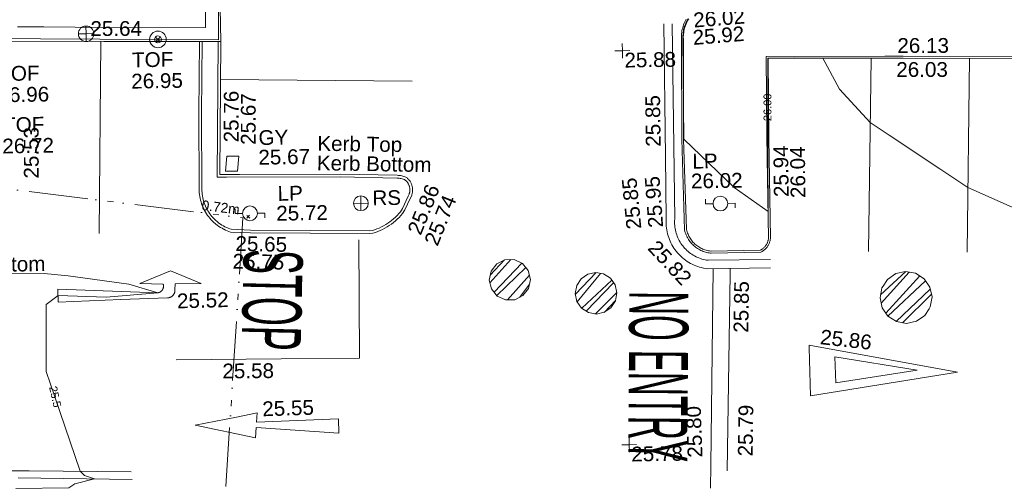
# Model space of a CAD drawing. Header units: millimetres. Extents: x -287732 to 520720, y -103372 to 287754.
# Tile 212 of 256: x -6642 to 18355, y -46255 to -34489. Entities that reach past the tile are written whole.
import ezdxf

# ---------------------------------------------------------------- set-up
doc = ezdxf.new("R2010")
doc.units = ezdxf.units.MM
doc.linetypes.add('IMPORT-HIDDEN2 _3_', pattern=[4762.5, 3175, -1587.5])
doc.linetypes.add('IMPORT-UG_ELEC_STREET LIGHTING_QLB2 _2_', pattern=[2700, 1500, -300.0000000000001, 0, -250, 150, -300.0000000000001, 0, -200])
for name, color, linetype, lineweight, true_color in [('00__TOPO__TOP_OF_FENCE_SYMBOL', 7, 'Continuous', 9, 0x666666), ('00_TOPO_FENCE_2D', 7, 'Continuous', 9, 0x3f7f4f), ('00_TOPO_FURN_LAMP_POST', 7, 'Continuous', 9, 0x666666), ('00_TOPO_FURN_SIGN', 7, 'Continuous', 9, 0x666666), ('00_TOPO_TOP_OF_FENCE', 7, 'Continuous', 9, 0x666666), ('00_TOPO_TOP_OF_WALL', 7, 'Continuous', 9, 0x666666), ('00_TOPO_WALL', 7, 'Continuous', 9, 0x7c00a5), ('00_UAV_FURN_LAMP_POST', 7, 'Continuous', 9, 0xa50000), ('00_UAV_FURN_SIGN', 6, 'Continuous', 9, 0xff00ff), ('00_UAV_KERB_BOTTOM', 1, 'Continuous', 9, 0xff0000), ('00_UAV_KERB_TOP', 7, 'Continuous', 9, 0xa500a5), ('00_UAV_LEVEL_SPOT', 7, 'Continuous', 9, 0x666666), ('00_UAV_ROAD_MARKING_WHITE_CONTINUOUS', 7, 'Continuous', 9, 0x999999), ('00_UAV_ROAD_MARKING_WHITE_DASH', 7, 'Continuous', 9, 0x999999), ('00_UAV_ROAD_MARKING_YELLOW_CONTINUOUS', 40, 'Continuous', 9, 0xffbf00), ('00_UAV_SERV_GULLY', 7, 'Continuous', 9, 0x5252a5), ('00_UAV_WALL', 7, 'Continuous', 9, 0x7c00a5), ('01_DTM_CONTOUR_MNR', 7, 'Continuous', 9, 0xa5a552), ('01_DTM_CONTOUR_MNR_LABELS', 7, 'Continuous', 9, 0xa5a552), ('12333-PUM-2D-U-0001-C01 - Rev2_REVIT IMPORT_dwg', 7, 'Continuous', 9, 0x767676), ('PUM-CHAMBER EXTENTS', 6, 'IMPORT-HIDDEN2 _3_', 9, 0xff00ff), ('PUM-ELECTRIC-SL-QLB2', 7, 'IMPORT-UG_ELEC_STREET LIGHTING_QLB2 _2_', 9, 0xff7f7f)]:
    doc.layers.add(name, color=color, linetype=linetype, lineweight=lineweight, true_color=true_color)
doc.layers.add('00_UAV_ROAD_TEXT', color=7, linetype='Continuous', lineweight=9)
doc.layers.add('GEN-TEXT', color=7, linetype='Continuous', lineweight=9)
doc.styles.add('Arial_1', font='arial.ttf', dxfattribs={"height": 250})
doc.styles.add('Swis721 Lt BT_1', font='swissl.ttf', dxfattribs={"height": 200})
doc.styles.add('Swis721 Lt BT_2', font='swissl.ttf', dxfattribs={"height": 375})
doc.styles.add('Swis721 Lt BT_6', font='swissl.ttf', dxfattribs={"width": 0.4000000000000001, "height": 1500})
doc.styles.add('Swis721 Lt BT_7', font='swissl.ttf', dxfattribs={"width": 0.4500000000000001, "height": 1500})
pattern_1 = [(45, (-533641079.65, -725615854.3560001), (-265.1650429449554, 265.1650429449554), []), (45, (-533640902.873, -725615854.3560001), (-265.1650429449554, 265.1650429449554), [])]

# ---------------------------------------------------------------- blocks, each defined once
blk = doc.blocks.new('12333-PUM-2D-U-0001-C01 - Rev2_REVIT IMPORT_dwg_MSL_Node_LineworkTOF-2077201-Site Location Plan Proposed')
at = {"layer": '00__TOPO__TOP_OF_FENCE_SYMBOL', "color": 254, "true_color": 0xcccccc, "flags": 128}
for points in [[(165.3591892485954, 165.3591892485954), (0, 0), (-165.3591892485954, 165.3591892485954)], [(165.3591892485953, -165.3591892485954), (0, 0), (-165.3591892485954, -165.3591892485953)]]:
    blk.add_lwpolyline(points, dxfattribs=at)
at = {"layer": '00__TOPO__TOP_OF_FENCE_SYMBOL', "color": 254, "true_color": 0xcccccc}
for radius in [562.5594001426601, 233.853208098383]:
    blk.add_circle((0, 0), radius, dxfattribs=at)
blk = doc.blocks.new('12333-PUM-2D-U-0001-C01 - Rev2_REVIT IMPORT_dwg_TOW-2077202-Site Location Plan Proposed')
at = {"layer": '00_TOPO_TOP_OF_WALL', "color": 254, "true_color": 0xcccccc, "flags": 128}
for points in [[(0, 525.0554400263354), (0, 0), (-525.0554401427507, 0)], [(525.0554401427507, 0), (0, 0), (0, -525.0554400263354)]]:
    blk.add_lwpolyline(points, dxfattribs=at)
at = {"layer": '00_TOPO_TOP_OF_WALL', "color": 254, "true_color": 0xcccccc}
blk.add_circle((0, 0), 525.0554401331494, dxfattribs=at)
blk = doc.blocks.new('12333-PUM-2D-U-0001-C01 - Rev2_REVIT IMPORT_dwg_MSL_Lamp_Post_SYM-2077240-Site Location Plan Proposed')
at = {"layer": '00_TOPO_FURN_LAMP_POST', "color": 254, "true_color": 0xcccccc, "flags": 128}
for points in [[(-500.1060478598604, 0), (-1000.212095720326, 0), (-1000.212095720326, 316.7338303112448)], [(500.1060478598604, 0), (1000.21209571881, 0), (1000.21209571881, -316.7338303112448)]]:
    blk.add_lwpolyline(points, dxfattribs=at)
at = {"layer": '00_TOPO_FURN_LAMP_POST', "color": 254, "true_color": 0xcccccc}
blk.add_circle((0, 0), 500.1060478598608, dxfattribs=at)
blk = doc.blocks.new('12333-PUM-2D-U-0001-C01 - Rev2_REVIT IMPORT_dwg_MSL_RoadSign_SYM-2077242-Site Location Plan Proposed')
at = {"layer": '00_TOPO_FURN_SIGN', "color": 254, "true_color": 0xcccccc}
for p, q in [((-500.2287617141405, 0), (499.7712382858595, 0)), ((-0.2287617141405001, -500.0000000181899), (-0.2287617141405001, 499.9999999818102))]:
    blk.add_line(p, q, dxfattribs=at)
blk.add_circle((-0.2287617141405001, 0), 500.0000000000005, dxfattribs=at)
blk = doc.blocks.new('12333-PUM-2D-U-0001-C01 - Rev2_REVIT IMPORT_dwg_UAV-2077255-Site Location Plan Proposed')
at = {"layer": '00_UAV_LEVEL_SPOT', "color": 254, "true_color": 0xcccccc, "flags": 128}
for points in [[(0, -500.0000000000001), (0, 0), (-500.0000000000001, 0)], [(500.0000000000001, 0), (0, 0), (0, 500.0000000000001)]]:
    blk.add_lwpolyline(points, dxfattribs=at)
blk = doc.blocks.new('12333-PUM-2D-U-0001-C01 - Rev2_REVIT IMPORT_dwg_MGS62954_T2_Galway_ITM_3d_Rev1-2077680-Site Location Plan Proposed')
at = {"layer": '00_TOPO_FENCE_2D', "color": 254, "true_color": 0xcccccc, "flags": 128}
blk.add_lwpolyline([(533902948.7438098, 725542172.8002026), (533900153.5282566, 725542340.329408), (533899753.0120585, 725520459.3475239), (533893723.5134206, 725520593.1679102), (533893691.0967346, 725519041.971383), (533893689.6295341, 725518971.7632015), (533893631.0029881, 725516166.377903), (533882627.5718876, 725516344.970739), (533882619.3324398, 725516345.1044707), (533880070.9828296, 725516386.4658406), (533879974.9136089, 725510994.8760719), (533879974.3213546, 725510961.6376125), (533879864.3060461, 725504787.3665131)], dxfattribs=at)
at = {"layer": '00_TOPO_WALL', "color": 254, "true_color": 0xcccccc, "flags": 128}
blk.add_lwpolyline([(533894657.7046306, 725520875.2225811), (533895324.9494088, 725520858.753671), (533897702.9947582, 725520800.0588473), (533899426.0718925, 725520775.6691966), (533899541.5531454, 725526496.2125671), (533899633.2890419, 725531486.0619782), (533899729.1154457, 725536093.6587251), (533899815.5328317, 725540319.5527413), (533899889.2109225, 725542688.2207142), (533900258.425954, 725542671.5584918), (533901200.5230905, 725542636.9706442)], dxfattribs=at)
at = {"layer": '00_UAV_KERB_BOTTOM', "color": 254, "true_color": 0xcccccc, "flags": 128}
for points in [[(533921670.5280442, 725519599.9824462), (533917122.4961414, 725519686.6509306), (533916671.6931701, 725519694.0260305), (533913699.4961414, 725519742.6509308), (533913681.9504334, 725517716.1216365), (533913677.4961414, 725517201.6509308), (533913677.4961414, 725515186.6509308), (533913677.0821701, 725515181.5500584), (533913675.1561494, 725515163.7721606), (533913672.4873572, 725515146.0905107), (533913669.0804753, 725515128.5361278), (533913664.9414807, 725515111.1398084), (533913660.0776342, 725515093.9320718), (533913654.497469, 725515076.9431059), (533913648.2107745, 725515060.2027154), (533913641.2285797, 725515043.7402685), (533913633.563134, 725515027.5846461), (533913625.2278846, 725515011.7641903), (533913616.2374548, 725514996.3066556), (533913606.6076169, 725514981.2391601), (533913596.3552644, 725514966.588137), (533913585.4983841, 725514952.3792895), (533913574.0560224, 725514938.6375443), (533913562.0482528, 725514925.3870096), (533913549.4961414, 725514912.6509308), (533913544.0852622, 725514907.4775666), (533913530.7989378, 725514895.5094094), (533913517.0230933, 725514884.108124), (533913502.7818962, 725514873.2937118), (533913488.1003306, 725514863.0851455), (533913473.0041527, 725514853.5003334), (533913457.5198465, 725514844.5560917), (533913441.6745769, 725514836.2681106), (533913425.4961413, 725514828.6509308), (533912166.4961414, 725514823.6509308), (533912147.4279143, 725514825.8528242), (533912116.021468, 725514830.5534569), (533912084.8394123, 725514836.5651321), (533912053.9364515, 725514843.8773028), (533912023.3667998, 725514852.4771411), (533911993.1840867, 725514862.34956), (533911963.441263, 725514873.47724), (533911934.1905077, 725514885.8406593), (533911905.4831365, 725514899.4181284), (533911877.369512, 725514914.1858275), (533911849.8989549, 725514930.1178493), (533911823.1196579, 725514947.1862438), (533911797.0786015, 725514965.3610667), (533911771.8214695, 725514984.6104336), (533911747.3925726, 725515004.9005743), (533911723.8347667, 725515026.1958932), (533911701.1893804, 725515048.4590311), (533911679.4961414, 725515071.6509308), (533911670.5029037, 725515081.8612528), (533911650.2353217, 725515106.3088692), (533911631.0092779, 725515131.5837593), (533911612.8585012, 725515157.6415819), (533911595.8148341, 725515184.4366236), (533911579.9081771, 725515211.9218755), (533911571.0219857, 725515228.8767297), (533911565.1664357, 725515240.0491202), (533911551.6154723, 725515268.7690126), (533911539.2790594, 725515298.0311682), (533911528.1788397, 725515327.784251), (533911518.3342865, 725515357.9760643), (533911509.7626706, 725515388.5536416), (533911502.7064991, 725515430.6496502), (533911467.4961414, 725517727.6509308), (533911503.9643035, 725520215.3709567), (533911504.4961414, 725520251.6509308), (533911503.7187461, 725520283.890181), (533911504.2685974, 725520323.5515436), (533911506.4788118, 725520363.1550909), (533911510.3455117, 725520402.6313456), (533911515.8619142, 725520441.9110516), (533911523.0183408, 725520480.9252999), (533911531.8022374, 725520519.6056463), (533911542.1981937, 725520557.8842317), (533911554.187972, 725520595.6939031), (533911567.7505378, 725520632.968329), (533911582.8620978, 725520669.6421176), (533911599.4961414, 725520705.6509308), (533911617.7275298, 725520741.1240132), (533911637.3243415, 725520775.6101116)], [(533899270.6495088, 725520423.5926023), (533899220.3510653, 725518598.7650706), (533899197.3510653, 725516682.7650708), (533899197.3131486, 725516681.2193251), (533899197.174655, 725516633.4996667), (533899199.0345749, 725516585.816067), (533899202.889645, 725516538.2521794), (533899208.7331026, 725516490.8914468), (533899216.554696, 725516443.8169564), (533899226.3407037, 725516397.1112925), (533899238.0739576, 725516350.856393), (533899251.7338737, 725516305.1334046), (533899267.2964877, 725516260.0225407), (533899284.7344974, 725516215.6029415), (533899304.0173109, 725516171.952534), (533899325.1110994, 725516129.1478957), (533899347.9788573, 725516087.2641205), (533899372.5804667, 725516046.3746866), (533899398.8727682, 725516006.5513284), (533899426.809636, 725515967.8639094), (533899456.3420593, 725515930.3803), (533899487.4182284, 725515894.1662601), (533899519.983625, 725515859.2853209), (533899553.9811184, 725515825.7986752), (533899589.3510653, 725515793.7650707), (533899604.5088498, 725515780.834966), (533899641.7173601, 725515750.9566838), (533899680.1444049, 725515722.6627406), (533899719.7225697, 725515696.0027736), (533899760.3824215, 725515671.0235535), (533899798.5884212, 725515649.7021525), (533899802.0526288, 725515647.7689023), (533899844.660088, 725515626.2796166), (533899888.130051, 725515606.5933958), (533899932.386257, 725515588.7447764), (533899977.3510653, 725515572.7650708), (533900480.3510653, 725515543.7650707), (533903511.1038259, 725515474.2284054), (533903588.2597293, 725515478.5011309), (533903651.3070666, 725515497.9129119), (533903713.4862196, 725515519.9478137), (533903774.6881052, 725515544.56718), (533903834.8053542, 725515571.7278199), (533903893.7325006, 725515601.3820843), (533903951.3661662, 725515633.47795), (533904007.6052419, 725515667.9591091), (533904062.3510652, 725515704.7650706), (533904111.0118865, 725515740.3927636), (533904162.6337982, 725515781.4654094), (533904212.4904847, 725515824.6637287), (533904260.4944806, 725515869.911937), (533904306.5615703, 725515917.1306539), (533904350.6109369, 725515966.2370414), (533904412.4492909, 725516059.6441764), (533904482.1374184, 725516205.0205798), (533904590.3510653, 725516430.7650708), (533904595.9522122, 725516446.8293258), (533904600.7209547, 725516462.6382738), (533904604.823504, 725516478.6330489), (533904608.2526631, 725516494.7855911), (533904611.0024159, 725516511.0675629), (533904613.0679387, 725516527.4504002), (533904614.4456075, 725516543.9053621), (533904615.1330054, 725516560.4035813), (533904615.1289269, 725516576.9161135), (533904614.4333787, 725516593.4139909), (533904613.0475814, 725516609.8682703), (533904610.9739659, 725516626.2500854), (533904608.2161701, 725516642.5306967), (533904604.779032, 725516658.6815429), (533904600.6685817, 725516674.6742895), (533904595.8920303, 725516690.4808797), (533904590.4577574, 725516706.0735838), (533904584.3752967, 725516721.4250469), (533904577.6553186, 725516736.508337), (533904570.3096125, 725516751.296993), (533904562.3510653, 725516765.7650707), (533904553.6097478, 725516780.1765174), (533904544.4565004, 725516793.9199449), (533904534.7357666, 725516807.268019), (533904524.4646003, 725516820.1973227), (533904513.6610206, 725516832.685173), (533904502.3439806, 725516844.7096628), (533904490.533334, 725516856.249696), (533904478.249801, 725516867.2850286), (533904465.5149309, 725516877.7963002), (533904452.3510653, 725516887.7650706), (533904425.289602, 725516898.2904158), (533904398.0033544, 725516907.6031425), (533904370.3510652, 725516915.7650708), (533904344.3694562, 725516922.3054421), (533904316.1485445, 725516928.2085195), (533904287.7051921, 725516932.9246495), (533904259.0892985, 725516936.4455589), (533904230.3510653, 725516938.7650706), (533902779.3510653, 725516991.7650708), (533900225.4585781, 725517031.9970495), (533899732.3510653, 725517039.7650706), (533899813.6983145, 725520414.7649821)]]:
    blk.add_lwpolyline(points, dxfattribs=at)
at = {"layer": '00_UAV_KERB_TOP', "color": 254, "true_color": 0xcccccc, "flags": 128}
for points in [[(533921660.394874, 725519650.1846244), (533917123.3814062, 725519736.6431388), (533916661.5585179, 725519744.1985232), (533913649.9342459, 725519793.46845), (533913632.7297764, 725517806.3522146), (533913627.4961414, 725517201.8673768), (533913627.4961415, 725515188.6765251), (533913627.3005009, 725515186.2658813), (533913625.5598269, 725515170.1988028), (533913623.2036589, 725515154.5883939), (533913620.1958616, 725515139.0903438), (533913616.5417116, 725515123.7318417), (533913612.2476197, 725515108.5398319), (533913607.3211191, 725515093.5409656), (533913601.7708525, 725515078.7615564), (533913595.6065569, 725515064.2275325), (533913588.8390468, 725515049.9643911), (533913581.4801947, 725515035.997155), (533913573.5429102, 725515022.3503271), (533913565.0411184, 725515009.0478486), (533913555.989734, 725514996.1130571), (533913546.4046365, 725514983.5686439), (533913536.3026412, 725514971.4366168), (533913525.7014703, 725514959.738259), (533913514.4059721, 725514948.2772107), (533913510.0689303, 725514944.1305469), (533913498.1127225, 725514933.3605425), (533913485.9505903, 725514923.2948117), (533913473.3776172, 725514913.7472078), (533913460.4158608, 725514904.7344799), (533913447.08806, 725514896.27244), (533913433.4175966, 725514888.3759327), (533913419.428453, 725514881.0588119), (533913414.2199799, 725514878.6065432), (533912169.2744762, 725514873.662359), (533912153.9981285, 725514875.4263872), (533912124.4583902, 725514879.8476279), (533912095.3331596, 725514885.4627619), (533912066.4686143, 725514892.2926085), (533912037.9153923, 725514900.3251859), (533912009.7235857, 725514909.5464022), (533911981.9426526, 725514919.9400803), (533911954.6213303, 725514931.487986), (533911927.8075495, 725514944.1698605), (533911901.5483509, 725514957.9634554), (533911875.8898014, 725514972.8445722), (533911850.8769157, 725514988.7871042), (533911826.5535744, 725515005.7630829), (533911802.9624489, 725515023.7427264), (533911780.1449263, 725515042.6944928), (533911758.1410359, 725515062.5851336), (533911736.9893805, 725515083.3797545), (533911716.5225626, 725515105.2605069), (533911708.5181041, 725515114.3482349), (533911689.3963444, 725515137.4137123), (533911671.4384852, 725515161.0214247), (533911654.4849666, 725515185.3604261), (533911638.5655308, 725515210.3880178), (533911623.7081058, 725515236.0602931), (533911609.9387565, 725515262.3322134), (533911597.281639, 725515289.1576896), (533911596.5635454, 725515290.8610181), (533911585.7589585, 725515316.48966), (533911575.3909294, 725515344.2801756), (533911566.1957408, 725515372.4804823), (533911558.6311155, 725515399.4658161), (533911552.6427526, 725515435.1914458), (533911517.5017588, 725517727.667668), (533911554.5049775, 725520251.8872346), (533911553.7646338, 725520282.5899221), (533911553.7271027, 725520284.1463729), (533911554.2492744, 725520321.8111777), (533911556.3427682, 725520359.3232783), (533911560.0052694, 725520396.7148081), (533911565.2303528, 725520433.9201694), (533911572.0088516, 725520470.8740913), (533911580.3288743, 725520507.5117445), (533911590.1758245, 725520543.7688537), (533911601.5324275, 725520579.581812), (533911614.3787598, 725520614.8877909), (533911628.6922846, 725520649.6248521), (533911644.4913454, 725520683.8261226), (533911661.7164875, 725520717.3318182), (533911680.2783997, 725520749.9967202), (533911700.1918942, 725520781.8556771)], [(533899340.6447324, 725520422.454783), (533899290.3394883, 725518597.3805186), (533899267.3407619, 725516681.4866226), (533899267.1786156, 725516634.7627962), (533899268.9242357, 725516590.00955), (533899272.5423961, 725516545.3686593), (533899278.026749, 725516500.9184387), (533899285.3676735, 725516456.7368695), (533899294.5522905, 725516412.9014611), (533899305.5644879, 725516369.489116), (533899318.3849456, 725516326.5759933), (533899332.9911729, 725516284.2373779), (533899349.357545, 725516242.547546), (533899367.4553502, 725516201.5796361), (533899387.2528387, 725516161.405519), (533899408.7152786, 725516122.0956742), (533899431.8050177, 725516083.7190647), (533899456.481549, 725516046.3430158), (533899482.7015811, 725516010.0330981), (533899510.4191155, 725515974.853011), (533899539.5855259, 725515940.864473), (533899570.1496446, 725515908.1271112), (533899602.057852, 725515876.6983579), (533899635.5707693, 725515846.3466147), (533899649.14739, 725515834.7652967), (533899684.4023402, 725515806.4557151), (533899720.4678847, 725515779.9005513), (533899757.6138083, 725515754.8789493), (533899795.7749448, 725515731.4348052), (533899834.8843462, 725515709.6092478), (533899874.8734014, 725515689.4405674), (533899900.5470937, 725515677.8137349), (533899915.6719562, 725515670.9641459), (533899957.2084359, 725515654.2123976), (533899991.3663413, 725515642.0732763), (533900483.1692765, 725515613.7188324), (533903509.9696497, 725515544.2728494), (533903575.8424134, 725515547.9207394), (533903629.3074722, 725515564.3822119), (533903688.7224774, 725515585.4375615), (533903747.2036588, 725515608.9624844), (533903804.6484209, 725515634.9157094), (533903860.9559858, 725515663.2517061), (533903916.0275711, 725515693.9207634), (533903969.7665624, 725515726.8690772), (533904022.1308954, 725515762.0739479), (533904068.5270755, 725515796.0435524), (533904117.9033897, 725515835.3295032), (533904165.5437182, 725515876.6074592), (533904211.4137166, 725515919.8441775), (533904255.4329135, 725515964.9638062), (533904295.0760437, 725516009.158106), (533904351.4148748, 725516094.2581847), (533904500.9368747, 725516406.1760311), (533904525.5720109, 725516457.567389), (533904529.35831, 725516468.4488124), (533904533.2801366, 725516481.4501334), (533904536.654084, 725516494.604279), (533904539.4742336, 725516507.8881725), (533904541.7356376, 725516521.2785094), (533904543.434329, 725516534.7517987), (533904544.5673276, 725516548.284403), (533904545.1326454, 725516561.8525819), (533904545.1292912, 725516575.4325327), (533904544.5572705, 725516589.000431), (533904543.417587, 725516602.5324744), (533904541.7122402, 725516616.0049223), (533904539.4442216, 725516629.3941401), (533904536.6175101, 725516642.676639), (533904533.2370648, 725516655.8291166), (533904529.3088165, 725516668.8284986), (533904524.8396558, 725516681.6519797), (533904519.8374239, 725516694.2770636), (533904514.3108963, 725516706.6816014), (533904508.2697679, 725516718.8438314), (533904501.6566795, 725516730.8659596), (533904494.5357547, 725516742.5944294), (533904487.0080996, 725516753.8970605), (533904479.0137423, 725516764.8745522), (533904470.5667079, 725516775.5076457), (533904461.6818151, 725516785.7776872), (533904452.3746512, 725516795.6666595), (533904442.6615443, 725516805.1572136), (533904432.5595341, 725516814.2327003), (533904422.0863432, 725516822.8771982), (533904417.8676973, 725516826.0719067), (533904401.2916846, 725516832.516181), (533904376.7808266, 725516840.8816742), (533904351.8913975, 725516848.2281086), (533904328.6530223, 725516854.0779237), (533904303.2517846, 725516859.3911989), (533904277.7015151, 725516863.6276333), (533904251.9962543, 725516866.7904174), (533904226.2557517, 725516868.867977), (533902777.521998, 725516921.785199), (533899894.0908344, 725516967.2084665), (533899660.6705405, 725516970.8855829), (533899743.7054081, 725520415.9027634)]]:
    blk.add_lwpolyline(points, dxfattribs=at)
at = {"layer": '00_UAV_ROAD_MARKING_WHITE_CONTINUOUS', "color": 254, "true_color": 0xcccccc}
for p, q in [((533896765.4260319, 725520464.6944778), (533896642.4030234, 725515590.9121255)), ((533916309.9438012, 725519699.9442209), (533916157.8331284, 725514795.3232092)), ((533918665.8331283, 725514736.3232089), (533918804.8771087, 725519654.5910394)), ((533904649.3510655, 725519317.7650708), (533899790.34088, 725519445.6930075))]:
    blk.add_line(p, q, dxfattribs=at)
at = {"layer": '00_UAV_ROAD_MARKING_WHITE_CONTINUOUS', "color": 254, "true_color": 0xcccccc, "flags": 128}
for points in [[(533913666.4126631, 725514422.3930957), (533912067.9490514, 725514430.4763503), (533912008.7057399, 725514439.9419473), (533911960.2538285, 725514449.743102), (533911912.178793, 725514461.583346), (533911864.6417453, 725514475.426378), (533911817.7260811, 725514491.2479119), (533911771.5141078, 725514509.020192), (533911726.0868957, 725514528.7120391), (533911681.5241399, 725514550.2889076), (533911637.9040189, 725514573.7129439), (533911595.3030569, 725514598.9430543), (533911553.7959903, 725514625.934977), (533911513.4556372, 725514654.6413587), (533911474.3527679, 725514685.0118386), (533911436.555982, 725514716.9931366), (533911400.1315881, 725514750.5291468), (533911365.1434872, 725514785.5610355), (533911332.0067949, 725514821.6421775), (533911306.6928003, 725514851.3400465), (533911276.3150024, 725514889.7728263), (533911247.2664296, 725514929.867475), (533911219.9223269, 725514971.1433821), (533911194.3306653, 725515013.5281351), (533911170.536341, 725515056.9473773), (533911148.5810977, 725515101.324936), (533911128.5034521, 725515146.5829585), (533911110.3386273, 725515192.6420465), (533911094.1184906, 725515239.4213967), (533911079.8714974, 725515286.8389422), (533911067.622642, 725515334.8114971), (533911057.3934131, 725515383.2549005), (533911049.2017562, 725515432.084166), (533911043.0620423, 725515481.2136315), (533911038.9850422, 725515530.5571059), (533911036.9779087, 725515580.0280254), (533911037.0441628, 725515629.5396005), (533911039.1836885, 725515679.0049709), (533911042.2742078, 725515715.2276155), (533911048.9804569, 725517298.5410932), (533911063.2374887, 725520664.5584402)], [(533911277.4961414, 725520663.6509308), (533911256.4961414, 725515705.6509308), (533911253.0501788, 725515665.2622883), (533911251.2985399, 725515624.7647716), (533911251.2442971, 725515584.2294271), (533911252.8875462, 725515543.7273674), (533911256.2254041, 725515503.3296473), (533911261.2520151, 725515463.1071374), (533911267.9585606, 725515423.1304026), (533911276.3332755, 725515383.4695749), (533911286.3614672, 725515344.1942331), (533911298.0255433, 725515305.3732797), (533911311.3050408, 725515267.0748197), (533911326.1766629, 725515229.3660413), (533911342.6143197, 725515192.3130991), (533911360.5891741, 725515155.9809964), (533911380.0696921, 725515120.4334713), (533911401.0216983, 725515085.7328874), (533911423.4084356, 725515051.9401205), (533911447.1906301, 725515019.114455), (533911472.3265598, 725514987.313478), (533911492.4961414, 725514963.6509306), (533911519.9149019, 725514933.7958025), (533911548.5598144, 725514905.115041), (533911578.3806261, 725514877.6589618), (533911609.3250212, 725514851.4757322), (533911641.3387125, 725514826.6112866), (533911674.3655374, 725514803.1092454), (533911708.3475555, 725514781.0108393), (533911743.2251509, 725514760.3548371), (533911778.9371361, 725514741.1774751), (533911815.4208604, 725514723.5123979), (533911852.6123192, 725514707.3905958), (533911890.4462656, 725514692.8403519), (533911928.8563261, 725514679.8871924), (533911967.7751164, 725514668.5538412), (533912007.1343601, 725514658.8601812), (533912046.8650074, 725514650.823218), (533912085.4961414, 725514644.6509309), (533913667.4961416, 725514636.6509306)], [(533903224.549544, 725515319.0142174), (533903194.549544, 725512312.0142174), (533901203.7980354, 725512331.690747), (533898540.549544, 725512358.0142174)], [(533912209.7191935, 725514429.7594342), (533912060.4772168, 725509432.2754841), (533912043.4961415, 725508863.6509309)]]:
    blk.add_lwpolyline(points, dxfattribs=at)
for points in [[(533895565.4030231, 725514199.9121253), (533898101.4030231, 725514063.9121252), (533898108.3518088, 725514064.8922324), (533898115.2534568, 725514066.162465), (533898122.0958591, 725514067.7205942), (533898128.8670115, 725514069.5638868), (533898135.5550357, 725514071.6891088), (533898142.148198, 725514074.0925323), (533898148.6349322, 725514076.7699403), (533898155.0038583, 725514079.7166363), (533898157.403023, 725514080.9121253), (533898163.5908012, 725514084.2223574), (533898169.6345336, 725514087.7888029), (533898175.5236172, 725514091.605205), (533898181.2477209, 725514095.6648694), (533898186.7968025, 725514099.9606729), (533898192.1611269, 725514104.4850799), (533898197.3312835, 725514109.2301525), (533898202.2982019, 725514114.1875668), (533898207.0531686, 725514119.3486254), (533898211.5878415, 725514124.7042744), (533898215.8942655, 725514130.2451179), (533898219.9648857, 725514135.9614356), (533898223.7925605, 725514141.8431987), (533898227.3705754, 725514147.8800888), (533898230.6926529, 725514154.0615157), (533898233.752965, 725514160.3766342), (533898236.5461431, 725514166.8143663), (533898239.067287, 725514173.3634171), (533898241.3119734, 725514180.012298), (533898243.2762645, 725514186.7493443), (533898244.9567146, 725514193.5627373), (533898246.3503754, 725514200.4405235), (533898247.4548017, 725514207.3706374), (533898248.2680563, 725514214.3409209), (533898248.7887125, 725514221.3391458), (533898249.0158566, 725514228.3530347), (533898248.9490904, 725514235.3702834), (533898248.5885306, 725514242.3785806), (533898247.9348102, 725514249.3656319), (533898246.9890761, 725514256.3191792), (533898245.752987, 725514263.2270238), (533898244.2287117, 725514270.0770472), (533898242.4189242, 725514276.857232), (533897646.4030231, 725514306.9121252), (533898431.4030229, 725514610.9121252), (533899102.1518834, 725514320.600926), (533899205.4030231, 725514275.9121253), (533898547.403023, 725514278.9121255), (533898537.403023, 725514126.9121255), (533898537.3647547, 725514118.8321021), (533898536.9881636, 725514110.7607689), (533898536.2739106, 725514102.7122858), (533898535.2232487, 725514094.7007722), (533898533.8380209, 725514086.740283), (533898532.1206574, 725514078.8447841), (533898530.0741712, 725514071.0281266), (533898527.7021526, 725514063.3040236), (533898525.0087628, 725514055.6860256), (533898521.9987268, 725514048.1874975), (533898518.6773254, 725514040.821594), (533898515.0503854, 725514033.6012377), (533898511.1242697, 725514026.539095), (533898506.905866, 725514019.6475561), (533898502.4025749, 725514012.9387105), (533898497.6222968, 725514006.424328), (533898492.5734175, 725514000.1158369), (533898487.0860193, 725513993.827907), (533898481.5188989, 725513987.9716785), (533898475.7114284, 725513982.3537139), (533898469.673796, 725513976.983869), (533898463.416594, 725513971.8715637), (533898456.9507995, 725513967.0257674), (533898450.2877556, 725513962.4549811), (533898443.4391518, 725513958.1672235), (533898436.4170026, 725513954.1700166), (533898429.2336274, 725513950.4703733), (533898421.9016284, 725513947.0747836), (533898414.4338682, 725513943.9892046), (533898406.8434477, 725513941.2190495), (533898399.1436834, 725513938.7691783), (533898391.348083, 725513936.6438884), (533898383.470323, 725513934.8469088), (533898375.5242232, 725513933.3813919), (533898367.5237241, 725513932.2499084), (533898359.4828613, 725513931.4544438), (533898351.4157409, 725513930.9963932), (533898348.403023, 725513930.9121252), (533897161.4030229, 725513911.9121252), (533895565.4030231, 725513873.9121252)], [(533918364.4961414, 725511694.6509311), (533914620.4961413, 725511163.6509309), (533914612.9048029, 725512382.0607325), (533914612.4961414, 725512447.6509309)], [(533917338.4961414, 725511761.6509306), (533915276.4961414, 725511480.6509308), (533915255.4961414, 725512137.6509308)], [(533902635.5495441, 725510420.0142176), (533900542.5495442, 725510601.0142176), (533900519.5495443, 725510339.0142176), (533898992.5495443, 725510685.0142177), (533900043.841509, 725510876.5829759), (533900567.5495442, 725510972.0142179), (533900548.5495442, 725510735.0142176), (533902633.5495442, 725510787.0142176)]]:
    blk.add_lwpolyline(points, close=True, dxfattribs=at)
at = {"layer": '00_UAV_ROAD_MARKING_WHITE_DASH', "color": 254, "true_color": 0xcccccc, "flags": 128}
blk.add_lwpolyline([(533912475.4961414, 725509295.6509305), (533912636.4113456, 725514292.5793127), (533912640.7587395, 725514427.5797145)], dxfattribs=at)
at = {"layer": '00_UAV_ROAD_MARKING_YELLOW_CONTINUOUS', "color": 254, "true_color": 0xcccccc, "flags": 128}
for points in [[(533897347.5495442, 725509534.0142176), (533894753.5495442, 725509602.0142177), (533892349.6303622, 725509648.5280454)], [(533897366.5495442, 725509335.0142177), (533894475.5495442, 725509431.0142176)]]:
    blk.add_lwpolyline(points, dxfattribs=at)
at = {"layer": '00_UAV_SERV_GULLY', "color": 254, "true_color": 0xcccccc}
for p, q in [((533899872.0000001, 725517116.4), (533899910.1000001, 725517497.4000002)), ((533899910.1000001, 725517497.4000002), (533900214.9000002, 725517497.4000002)), ((533900214.9000002, 725517497.4000002), (533900176.8, 725517116.4000002)), ((533899872.0000001, 725517116.4), (533900176.8, 725517116.4000002))]:
    blk.add_line(p, q, dxfattribs=at)
at = {"layer": '00_UAV_WALL', "color": 254, "true_color": 0xcccccc, "flags": 128}
blk.add_lwpolyline([(533901200.5230905, 725542636.9706442), (533901786.4952061, 725542583.9448441), (533903034.3519866, 725542533.4820969), (533903017.8944718, 725542194.881997), (533903014.4952061, 725542124.9448441), (533901638.6535566, 725542192.9782804), (533900203.4952061, 725542263.9448442), (533900157.3982797, 725538701.7312901), (533900156.4952061, 725538631.9448441), (533900034.5347881, 725533703.2543718), (533900025.4952061, 725533337.9448441), (533899927.5495442, 725528941.0142176), (533899923.3629341, 725528705.3610917), (533899834.5521271, 725523706.4374171), (533899806.5555055, 725522130.5821986), (533899813.6983145, 725520414.7649821), (533899743.7054081, 725520415.9027634), (533899340.6447324, 725520422.454783), (533899270.6495088, 725520423.5926023), (533898213.1148051, 725520440.7835333), (533896845.5495443, 725520463.0142177), (533894277.2271364, 725520516.8741827)], dxfattribs=at)
at = {"layer": '01_DTM_CONTOUR_MNR', "color": 254, "true_color": 0xcccccc, "flags": 128}
for points in [[(533920812.3819727, 725515402.5895389), (533918710.0000001, 725516380.0000001), (533918005.4743253, 725516862.1948969), (533916736.5946231, 725517737.0288609), (533916260.0000001, 725518070.0000001), (533915498.192221, 725518928.3196018), (533915087.8885694, 725519718.729677), (533915170.0000001, 725519720.0000001), (533914366.7647059, 725519740), (533913692.5000001, 725519747.5000001), (533913673.0927836, 725518763.6524303), (533913669.1045092, 725518498.1326966), (533913649.6057349, 725517200.0000002), (533913630, 725515860), (533912781.0332491, 725516481.6435187), (533911520.0000001, 725517730), (533911537.4212598, 725520250), (533911537.5, 725520272.5000002), (533911537.5, 725520310.0000002), (533911545.0000001, 725520360), (533911547.5, 725520390), (533911554.8076925, 725520433.0384616), (533911557.5000001, 725520462.5), (533911565.3571429, 725520512.9285715), (533911574.1818182, 725520534.7272727), (533911584.1818182, 725520574.7272727), (533911598.0000001, 725520615.9999999), (533911612.0000001, 725520644.0000001), (533911623.9411765, 725520677.3235295), (533911642.8181818, 725520717.1363637), (533911661.6250001, 725520746.9375001), (533911677.4242425, 725520780)], [(533894410.0000001, 725509163.8866279), (533895760, 725509150), (533895909.2427333, 725509255.4360021), (533896410.0000001, 725509370.0000001), (533896163.4851303, 725509459.7304834), (533896050.0000001, 725509570.0000001), (533895441.0583249, 725511472.2870702), (533895233.8535544, 725512119.5788747), (533895262.3411759, 725513814.1578163), (533895570.0000001, 725514040.0000001), (533896785.3997387, 725513978.3233182), (533898100, 725514060.0000002), (533897367.400221, 725514295.0548195), (533895830.0291486, 725514537.7948754), (533895223.7534997, 725514601.048105), (533893393.0729823, 725514648.9516379)]]:
    blk.add_lwpolyline(points, dxfattribs=at)
at = {"xscale": 0.375, "yscale": 0.375, "zscale": 0.375}
for name, p in [('12333-PUM-2D-U-0001-C01 - Rev2_REVIT IMPORT_dwg_TOW-2077202-Site Location Plan Proposed', (533896396.0702585, 725520668.1971545)), ('12333-PUM-2D-U-0001-C01 - Rev2_REVIT IMPORT_dwg_MSL_Node_LineworkTOF-2077201-Site Location Plan Proposed', (533898217.5848063, 725520493.4252279)), ('12333-PUM-2D-U-0001-C01 - Rev2_REVIT IMPORT_dwg_UAV-2077255-Site Location Plan Proposed', (533910000.0000001, 725520000.0000001)), ('12333-PUM-2D-U-0001-C01 - Rev2_REVIT IMPORT_dwg_MSL_RoadSign_SYM-2077242-Site Location Plan Proposed', (533903295.4368509, 725516245.7650706)), ('12333-PUM-2D-U-0001-C01 - Rev2_REVIT IMPORT_dwg_MSL_Lamp_Post_SYM-2077240-Site Location Plan Proposed', (533900475.3510653, 725516037.7650707)), ('12333-PUM-2D-U-0001-C01 - Rev2_REVIT IMPORT_dwg_MSL_Lamp_Post_SYM-2077240-Site Location Plan Proposed', (533912422.3510654, 725516078.7650707)), ('12333-PUM-2D-U-0001-C01 - Rev2_REVIT IMPORT_dwg_UAV-2077255-Site Location Plan Proposed', (533910000.0000001, 725510000))]:
    blk.add_blockref(name, p, dxfattribs=at)
at = {"layer": '00_TOPO_TOP_OF_FENCE', "char_height": 375, "attachment_point": 1, "line_spacing_factor": 1.005061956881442, "style": 'Swis721 Lt BT_2'}
for s, insert, width in [('TOF', (533897549.259831, 725520170.6383879), 1163.479615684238), ('TOF', (533894149.3677992, 725519882.0772358), 1163.479615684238), ('26.95', (533897520.8551532, 725519631.2712514), 1495.902363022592), ('26.96', (533894120.9631214, 725519342.7100996), 1495.902363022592), ('TOF', (533894247.7618417, 725518580.6010548), 1163.479615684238), ('26.72', (533894219.3571639, 725518041.2339184), 1495.902363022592)]:
    blk.add_mtext(s, dxfattribs=dict(at, insert=insert, width=width))
at = {"layer": '00_UAV_FURN_LAMP_POST', "color": 251, "true_color": 0x666666, "char_height": 375, "attachment_point": 1, "line_spacing_factor": 1.005061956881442, "style": 'Swis721 Lt BT_2'}
for s, insert, width in [('LP', (533911727.2809757, 725517351.927545), 707.5855621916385), ('26.02', (533911684.5361485, 725516850.013627), 1495.902363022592), ('LP', (533901185.6010097, 725516717.2875732), 707.5855621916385), ('25.72', (533901142.8561825, 725516215.3736556), 1495.902363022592)]:
    blk.add_mtext(s, dxfattribs=dict(at, insert=insert, width=width))
at = {"layer": '00_UAV_FURN_SIGN', "color": 251, "true_color": 0x666666, "insert": (533903589.9755341, 725516562.4352183), "char_height": 375, "width": 783.5679044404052, "attachment_point": 1, "line_spacing_factor": 1.005061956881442, "style": 'Swis721 Lt BT_2'}
blk.add_mtext('RS', dxfattribs=at)
at = {"layer": '00_UAV_KERB_BOTTOM', "color": 251, "true_color": 0x666666, "char_height": 375, "attachment_point": 1, "line_spacing_factor": 1.005061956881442, "style": 'Swis721 Lt BT_2'}
for s, insert, width, rotation in [('25.92', (533911781.6745017, 725520488.8248777), 1495.902363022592, 3.611492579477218), ('26.03', (533916948.0745984, 725519589.1353872), 1495.902363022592, 359.0627293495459), ('25.67', (533900273.9250474, 725517781.1933357), 1495.902363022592, 88.86356633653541), ('25.53', (533894753.4615787, 725517020.6924679), 1495.902363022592, 89.09331434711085), ('Kerb Bottom', (533902202.8164186, 725517477.5053152), 3414.456504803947, 358.0773455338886), ('25.94', (533913784.1732702, 725516218.451729), 1495.902363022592, 89.74472018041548), ('25.85', (533910031.783652, 725515449.9374133), 1495.902363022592, 94.65256465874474), ('25.74', (533904875.4615053, 725515250.4214135), 1495.902363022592, 66.86936831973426), ('25.65', (533900101.8470256, 725515468.3611988), 1495.902363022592, 357.8121945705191), ('Kerb Bottom', (533892349.3146452, 725515038.9282126), 3414.456504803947, 0.06628056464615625)]:
    blk.add_mtext(s, dxfattribs=dict(at, insert=insert, width=width, rotation=rotation))
at = {"layer": '00_UAV_KERB_TOP', "color": 251, "true_color": 0x666666, "char_height": 375, "attachment_point": 1, "line_spacing_factor": 1.005061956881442, "style": 'Swis721 Lt BT_2'}
for s, insert, width, rotation in [('26.02', (533911804.5336526, 725520930.2944897), 1495.902363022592, 3.611492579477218), ('26.13', (533916986.0302268, 725520198.8290907), 1495.902363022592, 359.0627293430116), ('25.76', (533899842.4738109, 725517851.5868598), 1495.902363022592, 88.86356633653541), ('Kerb Top', (533902223.5904873, 725517973.3808389), 2493.170605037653, 358.0773455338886), ('26.04', (533914208.2538632, 725516184.6535031), 1495.902363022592, 89.7000660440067), ('25.86', (533904453.2832113, 725515532.656217), 1495.902363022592, 66.86936831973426), ('25.95', (533910585.4957401, 725515483.2914742), 1495.902363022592, 93.28206523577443), ('25.75', (533900021.108389, 725515019.7880672), 1495.902363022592, 357.8121945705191)]:
    blk.add_mtext(s, dxfattribs=dict(at, insert=insert, width=width, rotation=rotation))
at = {"layer": '00_UAV_LEVEL_SPOT', "char_height": 375, "width": 1495.902363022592, "attachment_point": 1, "line_spacing_factor": 1.005061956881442, "style": 'Swis721 Lt BT_2'}
for s, insert in [('25.88', (533910048.475159, 725519946.7845223)), ('25.78', (533910048.475159, 725509946.7845222))]:
    blk.add_mtext(s, dxfattribs=dict(at, insert=insert))
at = {"layer": '00_UAV_ROAD_MARKING_WHITE_CONTINUOUS', "color": 251, "true_color": 0x666666, "char_height": 375, "width": 1495.902363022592, "attachment_point": 1, "line_spacing_factor": 1.005061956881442, "style": 'Swis721 Lt BT_2'}
for s, insert, rotation in [('25.85', (533910554.8141764, 725517550.6364162), 89.75732066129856), ('25.82', (533910815.086152, 725515213.2343686), 311.85510494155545), ('25.52', (533898582.5836196, 725514034.7069745), 0.5334256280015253), ('25.86', (533914924.2797718, 725512841.1881584), 352.64071906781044), ('25.58', (533899707.6318721, 725512237.5788625), 359.4337086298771), ('25.55', (533900699.1832808, 725511258.5848162), 0.803571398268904), ('25.80', (533911479.6382313, 725509639.2716569), 91.01467487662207)]:
    blk.add_mtext(s, dxfattribs=dict(at, insert=insert, rotation=rotation))
at = {"layer": '00_UAV_ROAD_MARKING_WHITE_DASH', "color": 251, "true_color": 0x666666, "char_height": 375, "width": 1495.902363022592, "attachment_point": 1, "line_spacing_factor": 1.005061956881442, "style": 'Swis721 Lt BT_2'}
for s, insert, rotation in [('25.85', (533912697.216167, 725512797.4850949), 88.15555151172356), ('25.79', (533912753.027195, 725509657.706143), 88.15555150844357)]:
    blk.add_mtext(s, dxfattribs=dict(at, insert=insert, rotation=rotation))
at = {"layer": '00_UAV_ROAD_TEXT', "color": 251, "true_color": 0x666666, "char_height": 1500, "attachment_point": 1, "line_spacing_factor": 1.005061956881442}
for s, insert, width, rotation, style in [('STOP', (533901803.0415484, 725515080.7103473), 2754.359906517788, 267.68995777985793, 'Swis721 Lt BT_7'), ('NO ENTRY', (533911572.8679305, 725513862.9259574), 4653.918462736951, 268.5693483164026, 'Swis721 Lt BT_6')]:
    blk.add_mtext(s, dxfattribs=dict(at, insert=insert, width=width, rotation=rotation, style=style))
at = {"layer": '00_UAV_SERV_GULLY', "color": 251, "true_color": 0x666666, "char_height": 375, "attachment_point": 1, "line_spacing_factor": 1.005061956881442, "style": 'Swis721 Lt BT_2'}
for s, insert, width in [('GY', (533900725.1152062, 725518142.3342469), 821.5590755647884), ('25.67', (533900714.5192288, 725517644.6475279), 1495.902363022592)]:
    blk.add_mtext(s, dxfattribs=dict(at, insert=insert, width=width))
at = {"layer": '00_UAV_WALL', "color": 251, "true_color": 0x666666, "insert": (533896509.8661157, 725520986.5038041), "char_height": 375, "width": 1495.902363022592, "attachment_point": 1, "rotation": 359.06870096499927, "line_spacing_factor": 1.005061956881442, "style": 'Swis721 Lt BT_2'}
blk.add_mtext('25.64', dxfattribs=at)
at = {"layer": '01_DTM_CONTOUR_MNR_LABELS', "color": 251, "true_color": 0x666666, "char_height": 200, "attachment_point": 2, "line_spacing_factor": 1.005061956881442, "style": 'Swis721 Lt BT_1'}
for s, insert, width, rotation in [('26.00', (533913558.7732014, 725518500.6046983), 797.8007824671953, 89.13944585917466), ('25.5', (533895550.048317, 725511491.552519), 620.5117196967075, 281.7817327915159)]:
    blk.add_mtext(s, dxfattribs=dict(at, insert=insert, width=width, rotation=rotation))
blk = doc.blocks.new('12333-PUM-2D-U-0001-C01 - Rev2_REVIT IMPORT_dwg-1620468-Site Location Plan Proposed')
at = {"layer": 'PUM-CHAMBER EXTENTS', "true_color": 0xffaaff}
h = blk.add_hatch(dxfattribs=at)
h.set_pattern_fill('FP_3', color=211, style=0, pattern_type=2)
h.set_pattern_definition(pattern_1)
h.paths.add_polyline_path([(265847.4233704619, -102125.4552418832), (266080.2769353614, -102125.4552418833), (266290.0707481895, -102024.4238664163), (266435.2525712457, -101842.3716184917), (266487.0673640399, -101615.3561786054), (266435.2525712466, -101388.3407387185), (266290.0707481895, -101206.2884907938), (266080.2769353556, -101105.2571153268), (265847.423370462, -101105.2571153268), (265637.6295576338, -101206.2884907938), (265492.4477345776, -101388.3407387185), (265440.6329417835, -101615.356178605), (265492.4477345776, -101842.3716184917), (265637.6295576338, -102024.4238664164)])
h = blk.add_hatch(dxfattribs=at)
h.set_pattern_fill('FP_3', color=211, style=0, pattern_type=2)
h.set_pattern_definition(pattern_1)
h.paths.add_polyline_path([(268144.3880317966, -102524.1657488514), (268347.2160262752, -102484.2035078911), (268518.3496503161, -102369.8556760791), (268632.6974821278, -102198.7220520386), (268672.8511009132, -101996.8561787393), (268632.6974821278, -101794.9903054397), (268518.349650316, -101623.856681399), (268347.2160262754, -101509.5088495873), (268146.3122740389, -101469.5466086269), (267943.4842796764, -101509.5088495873), (267772.3506556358, -101623.8566813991), (267658.0028238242, -101794.9903054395), (267617.8492050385, -101996.8561787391), (267658.0028238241, -102198.7220520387), (267772.3506556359, -102369.8556760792), (267943.4842796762, -102484.2035078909), (268127.9608640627, -102520.8981820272)])
h = blk.add_hatch(dxfattribs=at)
h.set_pattern_fill('FP_3', color=211, style=0, pattern_type=2)
h.set_pattern_definition(pattern_1)
h.paths.add_polyline_path([(276012.850152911, -102900.5343741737), (276265.4894107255, -102850.2813013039), (276479.6666317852, -102707.1726574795), (276622.7752756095, -102492.9954364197), (276673.0283484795, -102240.356178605), (276622.7752756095, -101987.7169207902), (276479.6666317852, -101773.5396997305), (276265.4894107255, -101630.4310559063), (276012.8501529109, -101580.1779830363), (275760.210895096, -101630.4310559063), (275546.033674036, -101773.5396997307), (275402.925030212, -101987.7169207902), (275352.671957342, -102240.356178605), (275402.925030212, -102492.9954364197), (275546.0336740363, -102707.1726574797), (275760.210895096, -102850.2813013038)])
at = {"layer": 'GEN-TEXT', "color": 253, "true_color": 0xaaaaaa}
for p, q in [((259316.2299121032, -99935.67951698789), (259386.9405902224, -99864.96883886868)), ((259386.9405902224, -99935.67951698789), (259316.2299121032, -99864.96883886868))]:
    blk.add_line(p, q, dxfattribs=at)
at = {"layer": 'PUM-CHAMBER EXTENTS', "color": 211, "linetype": 'Continuous', "true_color": 0xffaaff, "flags": 128}
for points in [[(266487.0673640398, -101615.356178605), (266435.2525712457, -101388.3407387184), (266290.0707481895, -101206.2884907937), (266102.2024668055, -101115.8158947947), (266080.2769353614, -101105.2571153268), (265847.4233704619, -101105.2571153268), (265637.6295576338, -101206.2884907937), (265492.4477345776, -101388.3407387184), (265440.6329417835, -101615.356178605), (265492.4477345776, -101842.3716184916), (265637.6295576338, -102024.4238664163), (265825.4978390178, -102114.8964624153), (265847.4233704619, -102125.4552418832), (266080.2769353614, -102125.4552418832), (266290.0707481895, -102024.4238664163), (266435.2525712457, -101842.3716184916)], [(268672.8511009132, -101996.8561787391), (268632.6974821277, -101794.9903054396), (268518.3496503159, -101623.8566813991), (268347.2160262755, -101509.5088495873), (268146.3122740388, -101469.5466086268), (268145.3501529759, -101469.3552308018), (267943.4842796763, -101509.5088495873), (267772.3506556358, -101623.8566813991), (267658.0028238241, -101794.9903054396), (267617.8492050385, -101996.8561787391), (267658.0028238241, -102198.7220520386), (267772.3506556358, -102369.8556760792), (267943.4842796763, -102484.2035078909), (268144.3880317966, -102524.1657488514), (268145.3501529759, -102524.3571266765), (268347.2160262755, -102484.2035078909), (268518.3496503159, -102369.8556760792), (268632.6974821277, -102198.7220520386)], [(276673.0283484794, -102240.356178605), (276622.7752756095, -101987.7169207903), (276479.6666317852, -101773.5396997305), (276265.4894107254, -101630.4310559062), (276012.8501529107, -101580.1779830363), (275760.210895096, -101630.4310559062), (275546.0336740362, -101773.5396997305), (275434.6515556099, -101940.2348200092), (275402.925030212, -101987.7169207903), (275352.671957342, -102240.356178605), (275402.925030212, -102492.9954364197), (275546.0336740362, -102707.1726574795), (275760.210895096, -102850.2813013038), (276012.8501529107, -102900.5343741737), (276265.4894107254, -102850.2813013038), (276479.6666317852, -102707.1726574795), (276591.0487500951, -102540.4775373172), (276622.7752756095, -102492.9954364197)]]:
    blk.add_lwpolyline(points, close=True, dxfattribs=at)
at = {"layer": 'PUM-ELECTRIC-SL-QLB2', "color": 254, "true_color": 0xffd4d4, "flags": 128}
blk.add_lwpolyline([(258140.1651257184, -112114.3102688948), (258577.3501528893, -107819.356178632), (259215.3501529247, -99924.35617861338), (253370.3501528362, -99103.35617861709), (241433.3501529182, -98776.35617868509), (241121.3501528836, -99052.35617863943), (238439.3501528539, -103803.356178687), (238131.6102505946, -115576.9161901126)], dxfattribs=at)
blk.add_blockref('12333-PUM-2D-U-0001-C01 - Rev2_REVIT IMPORT_dwg_MGS62954_T2_Galway_ITM_3d_Rev1-2077680-Site Location Plan Proposed', (-533641079.6498471, -725615854.3561786))
at = {"layer": 'PUM-ELECTRIC-SL-QLB2', "insert": (258673.1532547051, -99527.07931166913), "char_height": 250, "width": 1160.025439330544, "attachment_point": 2, "rotation": 352.0044332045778, "line_spacing_factor": 0.9417779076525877, "style": 'Arial_1'}
blk.add_mtext('0.72m', dxfattribs=at)

msp = doc.modelspace()

# ---------------------------------------------------------------- block references
at = {"layer": '12333-PUM-2D-U-0001-C01 - Rev2_REVIT IMPORT_dwg', "color": 254, "linetype": 'IMPORT-UG_ELEC_STREET LIGHTING_QLB2 _2_', "true_color": 0xffd4d4, "rotation": 0.9999999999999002}
msp.add_blockref('12333-PUM-2D-U-0001-C01 - Rev2_REVIT IMPORT_dwg-1620468-Site Location Plan Proposed', (-261895.0770586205, 55869.5817132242), dxfattribs=at)

doc.saveas('drawing.dxf')
